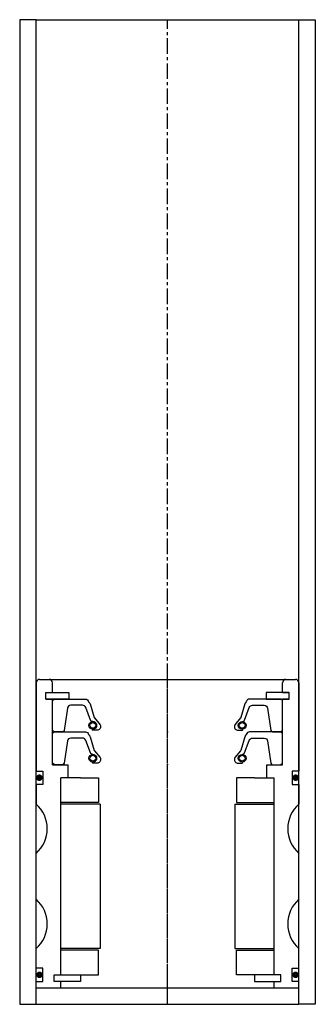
# Model space of a CAD drawing. Extents: x -45 to 45, y -10 to 290.
import ezdxf

# ---------------------------------------------------------------- set-up
doc = ezdxf.new("R2010")
doc.units = 0
doc.header["$LTSCALE"] = 0.15
doc.linetypes.add('CENTER', pattern=[50.8, 31.75, -6.35, 6.35, -6.35])
doc.layers.get('0').update_dxf_attribs({"linetype": 'CONTINUOUS'})
doc.layers.add('CENTER', color=9, linetype='CENTER')

msp = doc.modelspace()

# ---------------------------------------------------------------- linework, layer by layer
for p, q in [((-40, 290), (-45, 290)), ((-45, 290), (-45, -10)), ((-40, -10), (-40, 290)), ((-40, 290), (40, 290)), ((40, -10), (40, 290)), ((40, 290), (45, 290)), ((45, 290), (45, -10)), ((-40, 88), (-40, 61)), ((-39, 89), (39, 89)), ((-35, 85), (-35, 88)), ((35, 85), (35, 88)), ((40, 88), (40, 61)), ((-37, 83), (-37, 85)), ((-37, 85), (-35, 85)), ((-37, 83), (-37, 85)), ((-37, 85), (-35, 85)), ((-37, 83), (-37, 85)), ((-37, 85), (-35, 85)), ((-35, 85), (-30, 85)), ((-30, 85), (-30, 83)), ((35, 85), (30, 85)), ((30, 85), (30, 83)), ((35, 85), (37, 85)), ((37, 85), (35, 85)), ((37, 85), (35, 85)), ((37, 85), (35, 85)), ((37, 83), (37, 85)), ((37, 83), (37, 85)), ((37, 83), (37, 85)), ((37, 83), (37, 85)), ((-37, 83), (-35, 83)), ((-35, 83), (-37, 83)), ((-35, 83), (-37, 83)), ((-35, 63), (-35, 83)), ((-30, 83), (-35, 83)), ((30, 83), (35, 83)), ((35, 63), (35, 83)), ((35, 83), (37, 83)), ((37, 83), (35, 83)), ((35, 83), (37, 83)), ((35, 83), (37, 83)), ((-35, 63), (-30.25, 63)), ((-30.25, 59), (-30.25, 63)), ((30.25, 59), (30.25, 63)), ((30.25, 63), (35, 63)), ((-40, 61), (-38, 61)), ((-38, 61), (-38, 57)), ((40, 61), (38, 61)), ((38, 61), (38, 57)), ((-38, 57), (-40, 57)), ((-40, 57), (-40, 51)), ((-32.5, -1), (-32.5, 59)), ((-30.25, 59), (-32.5, 59)), ((-32.5, -1), (-32.5, 59)), ((-26.5, 59), (-32.5, 59)), ((-26.5, 59), (-21, 59)), ((-21, 59), (-21, 51.5)), ((26.5, 59), (21, 59)), ((21, 59), (21, 51.5)), ((26.5, 59), (32.5, 59)), ((30.25, 59), (32.5, 59)), ((32.5, -1), (32.5, 59)), ((32.5, -1), (32.5, 59)), ((38, 57), (40, 57)), ((40, 57), (40, 51)), ((-21, 51.5), (-32.5, 51.5)), ((-20.5, 51), (-32.5, 51)), ((-20.5, 51), (-20.5, 7)), ((20.5, 51), (20.5, 7)), ((20.5, 51), (32.5, 51)), ((21, 51.5), (32.5, 51.5)), ((-40, 22), (-40, 36)), ((40, 22), (40, 36)), ((-40, 1), (-40, 7)), ((-20.5, 7), (-32.5, 7)), ((-21, 6.5), (-32.5, 6.5)), ((-21, -1), (-21, 6.5)), ((20.5, 7), (32.5, 7)), ((21, -1), (21, 6.5)), ((21, 6.5), (32.5, 6.5)), ((40, 1), (40, 7)), ((-38, 1), (-40, 1)), ((-38, -3), (-38, 1)), ((38, -3), (38, 1)), ((38, 1), (40, 1)), ((-40, -5), (-40, -3)), ((-40, -3), (-38, -3)), ((-34.5, -3), (-34.5, -1)), ((-34.5, -1), (-32.5, -1)), ((-34.5, -3), (-34.5, -1)), ((-34.5, -1), (-32.5, -1)), ((-32.5, -3), (-34.5, -3)), ((-32.5, -3), (-34.5, -3)), ((-32.5, -1), (-26.5, -1)), ((-32.5, -5), (-32.5, -3)), ((-26.5, -3), (-32.5, -3)), ((-26.5, -1), (-26.5, -3)), ((-26.5, -1), (-21, -1)), ((26.5, -1), (21, -1)), ((32.5, -1), (26.5, -1)), ((26.5, -1), (26.5, -3)), ((26.5, -3), (32.5, -3)), ((34.5, -1), (32.5, -1)), ((34.5, -1), (32.5, -1)), ((32.5, -5), (32.5, -3)), ((32.5, -3), (34.5, -3)), ((32.5, -3), (34.5, -3)), ((34.5, -3), (34.5, -1)), ((34.5, -3), (34.5, -1)), ((40, -3), (38, -3)), ((40, -5), (40, -3)), ((-40, -5), (40, -5)), ((-45, -10), (-40, -10)), ((-40, -10), (40, -10)), ((45, -10), (40, -10))]:
    msp.add_line(p, q)
for points in [[(-35, 73.52), (-35, 82.52), (-34.5, 83.02), (-24.99, 83.02, -0.36857), (-24.01, 82.18), (-23.68, 81.76, 0.118812), (-23.59, 81.54), (-22.31, 77.36, -0.045671), (-22.26, 77.28), (-20.54, 75.2, -0.429276), (-21, 73.59, -0.114819), (-21.42, 73.49), (-22.74, 73.49, -1), (-22.74, 73.8, 1), (-22.74, 76.15, -0.279673), (-23.48, 76.6), (-24.91, 80.42, 0.323214), (-25.86, 81.1), (-29.45, 81.1, 0.376695), (-30.45, 80.23), (-31.46, 73.45, -0.377251), (-31.96, 73.01), (-34.5, 73.02)], [(35, 73.52), (35, 82.52), (34.5, 83.02), (24.99, 83.02, 0.36857), (24, 82.18), (23.68, 81.76, -0.118812), (23.59, 81.54), (22.31, 77.36, 0.045671), (22.26, 77.28), (20.53, 75.2, 0.429276), (21, 73.59, 0.114819), (21.42, 73.49), (22.74, 73.49, 1), (22.74, 73.8, -1), (22.74, 76.15, 0.279673), (23.48, 76.6), (24.91, 80.42, -0.323214), (25.86, 81.1), (29.45, 81.1, -0.376695), (30.45, 80.23), (31.46, 73.45, 0.377251), (31.96, 73.01), (34.5, 73.02)], [(-35, 63.52), (-35, 72.52), (-34.5, 73.02), (-24.99, 73.02, -0.36857), (-24.01, 72.18), (-23.68, 71.76, 0.118812), (-23.59, 71.54), (-22.31, 67.36, -0.045671), (-22.26, 67.28), (-20.54, 65.19, -0.429276), (-21, 63.59, -0.114819), (-21.42, 63.49), (-22.74, 63.49, -1), (-22.74, 63.8, 1), (-22.74, 66.15, -0.279673), (-23.48, 66.6), (-24.91, 70.42, 0.323214), (-25.86, 71.1), (-29.45, 71.1, 0.376695), (-30.45, 70.23), (-31.46, 63.45, -0.377251), (-31.96, 63.01), (-34.5, 63.02)], [(35, 63.52), (35, 72.52), (34.5, 73.02), (24.99, 73.02, 0.36857), (24, 72.18), (23.68, 71.76, -0.118812), (23.59, 71.54), (22.31, 67.36, 0.045671), (22.26, 67.28), (20.53, 65.19, 0.429276), (21, 63.59, 0.114819), (21.42, 63.49), (22.74, 63.49, 1), (22.74, 63.8, -1), (22.74, 66.15, 0.279673), (23.48, 66.6), (24.91, 70.42, -0.323214), (25.86, 71.1), (29.45, 71.1, -0.376695), (30.45, 70.23), (31.46, 63.45, 0.377251), (31.96, 63.01), (34.5, 63.02)]]:
    msp.add_lwpolyline(points, format="xyb", close=True)
at = {"const_width": 0.95}
for points in [[(-38.51, 59.04, -1), (-39.56, 59.04, -1)], [(38.51, 59.04, 1), (39.56, 59.04, 1)], [(-38.45, -1.02, -1), (-39.5, -1.02, -1)], [(38.45, -1.02, 1), (39.5, -1.02, 1)]]:
    msp.add_lwpolyline(points, format="xyb", close=True, dxfattribs=at)
for centre, radius in [((-22.74, 74.98), 1.17), ((-22.74, 74.98), 0.881), ((22.74, 74.98), 1.17), ((22.74, 74.98), 0.881), ((-22.74, 64.98), 1.17), ((22.74, 64.98), 1.17), ((-22.74, 64.98), 0.881), ((22.74, 64.98), 0.881)]:
    msp.add_circle(centre, radius)
for centre, radius, start, end in [((-39, 88), 1, 90, 180), ((-36, 88), 1, 0, 90), ((36, 88), 1, 90, 180), ((39, 88), 1, 0, 90), ((-46.61, 43.5), 10, 311.4096, 48.5904), ((46.61, 43.5), 10, 131.4096, 228.5904), ((-46.61, 14.5), 10, 311.4096, 48.5904), ((46.61, 14.5), 10, 131.4096, 228.5904)]:
    msp.add_arc(centre, radius, start, end)
for p in [(0, 73.02), (0, 63.02)]:
    msp.add_point(p)
at = {"layer": 'CENTER'}
for p, q in [((0, -10), (0, 290)), ((0, -5), (0, 89))]:
    msp.add_line(p, q, dxfattribs=at)

doc.saveas('drawing.dxf')
